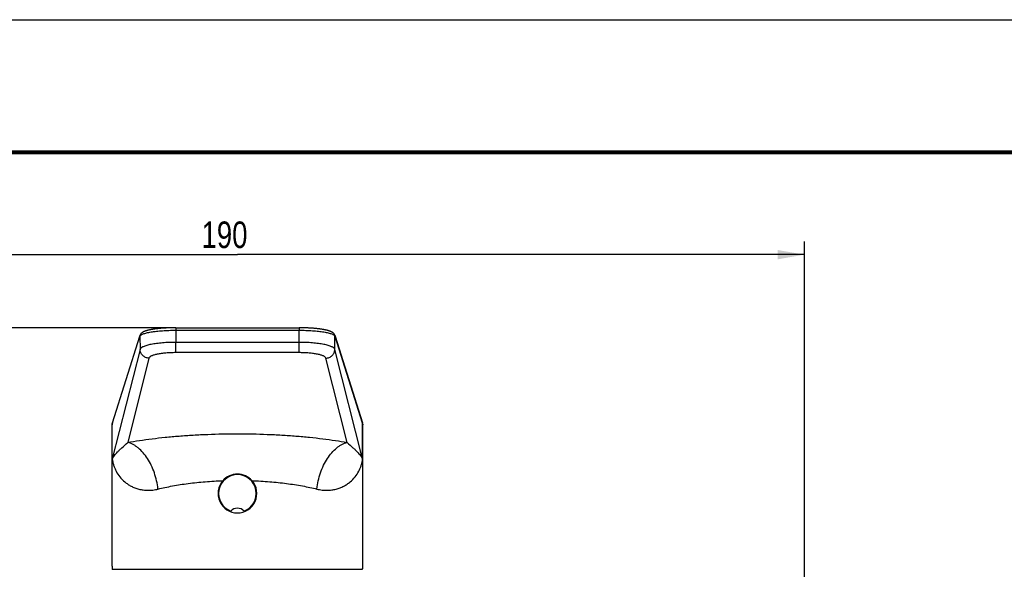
# Model space of a CAD drawing. Header units: millimetres. Extents: x 0 to 297, y 0 to 210.
# Tile 20 of 31: x 74 to 148, y 169 to 210. Entities that reach past the tile are written whole.
import ezdxf
from ezdxf.enums import TextEntityAlignment as Align

# ---------------------------------------------------------------- set-up
doc = ezdxf.new("R2010")
doc.units = ezdxf.units.MM
doc.header["$LTSCALE"] = 16.335
doc.layers.get('0').update_dxf_attribs({"linetype": 'CONTINUOUS'})
doc.layers.add('00_COMPONENTI', color=7, linetype='CONTINUOUS')
doc.layers.add('50_QUOTE', color=7, linetype='CONTINUOUS')
doc.styles.get("Standard").update_dxf_attribs({"font": 'txt', "width": 1.15})
doc.dimstyles.new('DIMSTYLE_1', dxfattribs={"dimtxt": 2, "dimasz": 2, "dimexe": 1, "dimexo": 0.5, "dimgap": 0.5, "dimtad": 1, "dimlfac": 2.222222, "dimdsep": 46, "dimtxsty": 'Standard', "dimblk": '_FILLED', "dimblk1": '_FILLED', "dimblk2": '_FILLED', "dimcen": 0.09, "dimazin": 2, "dimtfac": 1, "dimtofl": 0, "dimtmove": 0, "dimatfit": 3, "dimldrblk": '_FILLED', "dimfxl": 0, "dimtolj": 1, "dimarcsym": 0})
doc.dimstyles.new('DIMSTYLE_2', dxfattribs={"dimtxt": 2, "dimasz": 2, "dimexe": 1, "dimexo": 0.5, "dimgap": 0.5, "dimtad": 1, "dimdec": 0, "dimlfac": 2.222222, "dimdsep": 46, "dimtxsty": 'Standard', "dimblk": '_FILLED', "dimblk1": '_FILLED', "dimblk2": '_FILLED', "dimcen": 0.09, "dimazin": 2, "dimtfac": 1, "dimtdec": 0, "dimtofl": 0, "dimtmove": 0, "dimatfit": 3, "dimldrblk": '_FILLED', "dimfxl": 0, "dimtolj": 1, "dimarcsym": 0})

# ---------------------------------------------------------------- blocks, each defined once
blk = doc.blocks.new('_FILLED')
at = {"color": 0, "linetype": 'ByBlock'}
blk.add_solid([(0, 0), (-1, 0.175), (-1, -0.175)], dxfattribs=at)
blk = doc.blocks.new('*D1')
at = {"layer": '50_QUOTE', "color": 2, "linetype": 'Continuous'}
for p, q in [((47.921, 155.577), (47.921, 193.291)), ((133.421, 155.577), (133.421, 193.291)), ((47.921, 192.291), (90.671, 192.291)), ((133.421, 192.291), (90.671, 192.291))]:
    blk.add_line(p, q, dxfattribs=at)
at = {"layer": '50_QUOTE', "color": 2, "linetype": 'Continuous', "xscale": 2, "yscale": 2, "zscale": 2, "rotation": 180}
blk.add_blockref('_FILLED', (47.921, 192.291), dxfattribs=at)
at = {"layer": '50_QUOTE', "color": 2, "linetype": 'Continuous', "xscale": 2, "yscale": 2, "zscale": 2}
blk.add_blockref('_FILLED', (133.421, 192.291), dxfattribs=at)
at = {"layer": '50_QUOTE', "color": 2, "linetype": 'Continuous', "width": 0.776952}
blk.add_text('190', height=2, dxfattribs=at).set_placement((89.695, 192.791), align=Align.CENTER)
blk = doc.blocks.new('*D2')
at = {"layer": '50_QUOTE', "color": 2, "linetype": 'Continuous'}
for p, q in [((85.512, 186.778), (27.963, 186.778)), ((28.963, 186.778), (28.963, 159.586)), ((28.963, 132.393), (28.963, 159.586)), ((86.346, 132.393), (27.963, 132.393))]:
    blk.add_line(p, q, dxfattribs=at)
at = {"layer": '50_QUOTE', "color": 2, "linetype": 'Continuous', "xscale": 2, "yscale": 2, "zscale": 2}
for p, rotation in [((28.963, 186.778), 90), ((28.963, 132.393), 270)]:
    blk.add_blockref('_FILLED', p, dxfattribs=dict(at, rotation=rotation))
at = {"layer": '50_QUOTE', "color": 2, "linetype": 'Continuous', "width": 0.776952}
blk.add_text('121', height=2, rotation=90, dxfattribs=at).set_placement((28.463, 162.171), align=Align.CENTER)

msp = doc.modelspace()

# ---------------------------------------------------------------- linework, layer by layer
at = {"color": 7, "linetype": 'Continuous'}
msp.add_line((0, 210), (297, 210), dxfattribs=at)
at = {"color": 7, "linetype": 'Continuous', "const_width": 0.3}
msp.add_lwpolyline([(10, 200), (287, 200)], dxfattribs=at)
at = {"layer": '00_COMPONENTI', "color": 7, "linetype": 'Continuous'}
for p, q in [((86.0122, 186.7816), (95.33, 186.7816)), ((81.2458, 179.6214), (83.3059, 186.1535)), ((83.3059, 186.1535), (83.3262, 186.218)), ((83.3262, 186.218), (83.3262, 186.218)), ((98.016, 186.218), (98.0363, 186.1535)), ((98.016, 186.218), (98.016, 186.218)), ((98.0363, 186.1535), (100.0965, 179.6214)), ((81.2211, 179.4633), (81.2211, 179.4634)), ((81.2211, 176.0918), (81.2211, 179.4634)), ((81.2458, 179.6214), (81.2457, 179.6214)), ((100.0965, 179.6214), (100.0965, 179.6214)), ((100.1211, 179.4634), (100.1211, 179.4633)), ((100.1211, 176.0918), (100.1211, 179.4634)), ((81.2211, 168.8006), (81.2211, 176.0918)), ((81.2211, 168.8006), (81.2211, 176.0918)), ((100.1211, 168.8006), (100.1211, 176.0918)), ((81.2292, 168.6142), (81.2299, 168.6063)), ((81.2299, 168.6063), (81.231, 168.5935)), ((81.231, 168.5935), (81.231, 168.5935)), ((100.1112, 168.5935), (100.1123, 168.6063)), ((100.1112, 168.5935), (100.1112, 168.5935)), ((100.1123, 168.6063), (100.113, 168.6139))]:
    msp.add_line(p, q, dxfattribs=at)
at = {"layer": '00_COMPONENTI', "color": 9, "linetype": 'Continuous'}
for p, q in [((86.0122, 186.7816), (86.0122, 186.5956)), ((86.0122, 186.5956), (86.0212, 185.682)), ((86.0122, 186.5956), (95.33, 186.5956)), ((95.321, 185.682), (95.33, 186.5956)), ((95.33, 186.7816), (95.33, 186.5956)), ((81.256, 179.6181), (83.3161, 186.1503)), ((83.3161, 186.1503), (83.3259, 185.1534)), ((95.321, 185.682), (86.0212, 185.682)), ((86.0212, 184.9056), (86.0212, 185.682)), ((95.321, 184.9056), (95.321, 185.682)), ((98.0163, 185.1534), (98.0261, 186.1503)), ((98.0261, 186.1503), (100.0862, 179.6181)), ((83.3259, 185.1534), (81.2357, 176.8901)), ((95.321, 184.9056), (86.0212, 184.9056)), ((100.1065, 176.8901), (98.0163, 185.1534)), ((83.9999, 184.4942), (82.3925, 178.1397)), ((98.9497, 178.1397), (97.3423, 184.4942)), ((81.2211, 179.4634), (81.2211, 179.4635)), ((81.2357, 179.5537), (81.256, 179.6181)), ((81.2357, 176.8901), (81.2357, 179.5537)), ((100.0862, 179.6181), (100.1065, 179.5537)), ((100.1065, 176.8901), (100.1065, 179.5537)), ((100.1211, 179.4635), (100.1211, 179.4634)), ((81.2313, 168.5991), (81.2326, 168.5903)), ((81.2326, 168.5903), (81.2334, 168.5856)), ((81.2376, 168.5768), (100.1046, 168.5768))]:
    msp.add_line(p, q, dxfattribs=at)
at = {"layer": '00_COMPONENTI', "color": 7, "linetype": 'Continuous'}
for points in [[(86.0122, 186.7816), (85.9646, 186.7815), (85.9108, 186.7812), (85.8571, 186.7807), (85.8036, 186.7801), (85.7503, 186.7792), (85.6972, 186.7781), (85.6443, 186.7769), (85.5916, 186.7754), (85.5392, 186.7738), (85.4869, 186.7719), (85.4349, 186.7699), (85.3832, 186.7677), (85.3316, 186.7653), (85.2804, 186.7627), (85.2294, 186.7599), (85.1786, 186.7569), (85.1282, 186.7537), (85.0781, 186.7503), (85.0282, 186.7468), (84.9787, 186.743), (84.9295, 186.7391), (84.8807, 186.7349), (84.8321, 186.7305), (84.784, 186.726), (84.7363, 186.7213), (84.689, 186.7163), (84.6424, 186.7112), (84.5964, 186.7059), (84.5511, 186.7004), (84.5067, 186.6948), (84.4632, 186.6891), (84.4206, 186.6832), (84.3791, 186.6772), (84.3387, 186.6712), (84.2994, 186.665), (84.2613, 186.6588), (84.2244, 186.6525), (84.1888, 186.6462), (84.1542, 186.6399), (84.1207, 186.6335), (84.0883, 186.627), (84.057, 186.6205), (84.0266, 186.614), (83.9972, 186.6075), (83.9688, 186.6009), (83.9412, 186.5943), (83.9145, 186.5877), (83.8886, 186.581), (83.8635, 186.5742), (83.8392, 186.5675), (83.8157, 186.5607), (83.7928, 186.5538), (83.7707, 186.5469), (83.7493, 186.5399), (83.7285, 186.5329), (83.7085, 186.5259), (83.689, 186.5187), (83.6702, 186.5116), (83.652, 186.5043), (83.6343, 186.497), (83.6173, 186.4896), (83.6007, 186.4821), (83.5847, 186.4746), (83.5692, 186.4669), (83.5541, 186.4591), (83.5395, 186.4511), (83.5253, 186.443), (83.5116, 186.4347), (83.4982, 186.4263), (83.4852, 186.4176), (83.4725, 186.4087), (83.4603, 186.3995), (83.4483, 186.39), (83.4367, 186.3802), (83.4254, 186.37), (83.4145, 186.3594), (83.4039, 186.3484), (83.3937, 186.337), (83.3839, 186.3252), (83.3745, 186.3128), (83.3656, 186.3), (83.3572, 186.2867), (83.3494, 186.2729), (83.3422, 186.2587), (83.3357, 186.2441), (83.3299, 186.2291), (83.3262, 186.218)], [(98.016, 186.218), (98.0121, 186.2294), (98.0063, 186.2444), (97.9998, 186.259), (97.9926, 186.2732), (97.9848, 186.287), (97.9764, 186.3003), (97.9675, 186.3131), (97.9581, 186.3254), (97.9483, 186.3373), (97.9381, 186.3487), (97.9275, 186.3597), (97.9165, 186.3702), (97.9053, 186.3804), (97.8936, 186.3902), (97.8817, 186.3997), (97.8694, 186.4089), (97.8567, 186.4178), (97.8437, 186.4265), (97.8303, 186.4349), (97.8166, 186.4432), (97.8024, 186.4513), (97.7878, 186.4592), (97.7727, 186.467), (97.7571, 186.4747), (97.7411, 186.4823), (97.7246, 186.4898), (97.7075, 186.4972), (97.6898, 186.5045), (97.6716, 186.5117), (97.6528, 186.5189), (97.6333, 186.526), (97.6132, 186.5331), (97.5924, 186.5401), (97.571, 186.547), (97.5489, 186.5539), (97.526, 186.5608), (97.5025, 186.5676), (97.4781, 186.5744), (97.453, 186.5811), (97.4271, 186.5878), (97.4004, 186.5944), (97.3728, 186.6011), (97.3443, 186.6076), (97.3149, 186.6142), (97.2846, 186.6207), (97.2532, 186.6272), (97.2208, 186.6336), (97.1873, 186.64), (97.1527, 186.6463), (97.117, 186.6527), (97.0801, 186.6589), (97.042, 186.6651), (97.0027, 186.6713), (96.9623, 186.6774), (96.9207, 186.6833), (96.8781, 186.6892), (96.8346, 186.695), (96.7902, 186.7006), (96.7449, 186.706), (96.6989, 186.7113), (96.6522, 186.7164), (96.6049, 186.7214), (96.5572, 186.7261), (96.5091, 186.7306), (96.4605, 186.735), (96.4117, 186.7391), (96.3625, 186.7431), (96.313, 186.7468), (96.2632, 186.7504), (96.213, 186.7538), (96.1626, 186.7569), (96.1119, 186.7599), (96.061, 186.7627), (96.0097, 186.7653), (95.9582, 186.7677), (95.9065, 186.7699), (95.8545, 186.772), (95.8023, 186.7738), (95.7498, 186.7754), (95.6972, 186.7769), (95.6443, 186.7781), (95.5912, 186.7792), (95.538, 186.7801), (95.4845, 186.7807), (95.4308, 186.7812), (95.377, 186.7815), (95.33, 186.7816)], [(81.2294, 179.5548), (81.2273, 179.5429), (81.2245, 179.5227), (81.2226, 179.5026), (81.2215, 179.4826), (81.2211, 179.4633)], [(81.2457, 179.6214), (81.2404, 179.6033), (81.2352, 179.5832), (81.2309, 179.5631), (81.2294, 179.5548)], [(100.1128, 179.5548), (100.1113, 179.5632), (100.107, 179.5833), (100.1018, 179.6034), (100.0965, 179.6214)], [(100.1211, 179.4633), (100.1207, 179.4827), (100.1196, 179.5027), (100.1176, 179.5228), (100.1149, 179.543), (100.1128, 179.5548)], [(81.2211, 168.8006), (81.2212, 168.7802), (81.2216, 168.7565), (81.2222, 168.7327), (81.223, 168.709), (81.2242, 168.6853), (81.2256, 168.6616), (81.2272, 168.6379), (81.2292, 168.6142)], [(81.231, 168.5935), (81.2314, 168.5902), (81.2317, 168.5873), (81.232, 168.5844)], [(81.232, 168.5844), (81.2323, 168.5817), (81.2326, 168.579), (81.233, 168.5764), (81.2333, 168.5739)], [(100.1092, 168.5762), (100.1095, 168.5788), (100.1099, 168.5814), (100.1102, 168.5842)], [(100.1102, 168.5842), (100.1105, 168.587), (100.1108, 168.59), (100.1111, 168.5931), (100.1112, 168.5935)], [(100.113, 168.6139), (100.1149, 168.6376), (100.1166, 168.6613), (100.118, 168.685), (100.1191, 168.7088), (100.12, 168.7325), (100.1206, 168.7562), (100.121, 168.7799), (100.1211, 168.8006)]]:
    msp.add_lwpolyline(points, dxfattribs=at)
at = {"layer": '00_COMPONENTI', "color": 9, "linetype": 'Continuous'}
for centre, radius, start, end in [((83.5341, 186.1524), 0.218, 162.506052, 180.563849), ((97.8081, 186.1524), 0.218, 359.436151, 17.493948), ((81.4537, 179.5558), 0.218, 162.507965, 180.563848), ((99.8885, 179.5558), 0.218, 359.436152, 17.491888), ((83.2225, 168.8007), 2.0014, 180.001626, 185.572151), ((81.3415, 168.6041), 0.111, 178.80904, 185.477407), ((81.585, 168.6408), 0.3561, 185.544422, 186.714391), ((99.8682, 168.6279), 0.2444, 352.412684, 353.194654), ((99.783, 168.638), 0.3302, 353.203169, 354.500973), ((100.0007, 168.6041), 0.111, 354.522534, 1.19096), ((98.1159, 168.8009), 2.0052, 354.433032, 359.993191)]:
    msp.add_arc(centre, radius, start, end, dxfattribs=at)
at = {"layer": '00_COMPONENTI', "color": 7, "linetype": 'Continuous'}
for centre, radius, start, end in [((90.6711, 174.2918), 1.4625, 138.790384, 270), ((90.6711, 174.2918), 1.4175, 90, 249.56122), ((90.6711, 174.2918), 1.4625, 90, 138.790384), ((90.6711, 174.2918), 1.4625, 41.209674, 90), ((90.6711, 174.2918), 1.4175, 290.43878, 90), ((90.6711, 174.2918), 1.4625, 270, 41.209674), ((90.6711, 172.5047), 0.675, 90, 137.166572), ((90.6711, 172.5047), 0.675, 42.833428, 90)]:
    msp.add_arc(centre, radius, start, end, dxfattribs=at)
at = {"layer": '00_COMPONENTI', "color": 9, "linetype": 'Continuous'}
for points, knots in [([(83.3161, 186.1503), (83.3213, 186.1666), (83.3368, 186.1905), (83.3649, 186.2178), (83.3932, 186.2395), (83.4272, 186.2608), (83.4832, 186.2904), (83.5678, 186.3256), (83.6863, 186.3644), (83.8255, 186.4013), (83.9842, 186.4358), (84.161, 186.4676), (84.3543, 186.4964), (84.6398, 186.5315), (85.0245, 186.5653), (85.5093, 186.5898), (85.8426, 186.5955), (86.0122, 186.5956)], [0, 0, 0, 0, 0.0184442, 0.0296111, 0.0423381, 0.0567453, 0.0729028, 0.1105787, 0.1554239, 0.2072558, 0.265751, 0.3304822, 0.4009408, 0.4765502, 0.6406313, 0.8171457, 1, 1, 1, 1]), ([(95.33, 186.5956), (95.4996, 186.5955), (95.8329, 186.5898), (96.3177, 186.5653), (96.7024, 186.5315), (96.9879, 186.4964), (97.1812, 186.4676), (97.358, 186.4358), (97.5167, 186.4013), (97.6559, 186.3644), (97.7744, 186.3256), (97.859, 186.2904), (97.915, 186.2608), (97.949, 186.2395), (97.9773, 186.2178), (98.0054, 186.1905), (98.0209, 186.1666), (98.0261, 186.1503)], [0, 0, 0, 0, 0.1828538, 0.3593683, 0.5234494, 0.5990588, 0.6695175, 0.7342487, 0.7927439, 0.8445759, 0.8894211, 0.927097, 0.9432545, 0.9576618, 0.9703888, 0.9815557, 1, 1, 1, 1]), ([(86.0212, 185.682), (85.8515, 185.6816), (85.5181, 185.6745), (85.0331, 185.6448), (84.6485, 185.6044), (84.3631, 185.5627), (84.1698, 185.5284), (83.993, 185.4907), (83.8344, 185.4498), (83.6952, 185.4061), (83.5767, 185.3601), (83.4923, 185.3184), (83.4365, 185.2836), (83.4025, 185.2584), (83.3743, 185.2328), (83.3519, 185.2069), (83.3355, 185.1807), (83.3283, 185.1624), (83.3259, 185.1534)], [0, 0, 0, 0, 0.1810145, 0.3558312, 0.5184926, 0.5935444, 0.6635735, 0.7280273, 0.7864251, 0.8383747, 0.8835978, 0.9219745, 0.938632, 0.9536563, 0.9671336, 0.9791996, 0.9900585, 1, 1, 1, 1]), ([(98.0163, 185.1534), (98.0139, 185.1624), (98.0067, 185.1807), (97.9903, 185.2069), (97.9679, 185.2328), (97.9397, 185.2584), (97.9057, 185.2836), (97.8499, 185.3184), (97.7655, 185.3601), (97.647, 185.4061), (97.5079, 185.4498), (97.3492, 185.4907), (97.1724, 185.5284), (96.9791, 185.5627), (96.6937, 185.6044), (96.3091, 185.6448), (95.8241, 185.6745), (95.4907, 185.6816), (95.321, 185.682)], [0, 0, 0, 0, 0.0099415, 0.0208003, 0.0328663, 0.0463436, 0.0613679, 0.0780253, 0.116402, 0.1616251, 0.2135746, 0.2719724, 0.3364261, 0.4064552, 0.481507, 0.6441684, 0.8189851, 1, 1, 1, 1]), ([(83.9999, 184.4942), (83.9561, 184.4947), (83.8685, 184.5041), (83.7423, 184.5427), (83.6257, 184.6044), (83.5233, 184.6869), (83.4389, 184.787), (83.3757, 184.9011), (83.3361, 185.0247), (83.3264, 185.1106), (83.3259, 185.1534)], [0, 0, 0, 0, 0.1260128, 0.2520819, 0.3779767, 0.5034926, 0.6284798, 0.7528667, 0.8766716, 1, 1, 1, 1]), ([(86.0212, 184.9056), (85.8939, 184.9056), (85.6438, 184.9006), (85.28, 184.8781), (84.9915, 184.847), (84.7775, 184.8146), (84.6325, 184.788), (84.4999, 184.7586), (84.3809, 184.7266), (84.2766, 184.6925), (84.1877, 184.6564), (84.1245, 184.6238), (84.0827, 184.5964), (84.039, 184.5625), (84.008, 184.5263), (83.9999, 184.4942)], [0, 0, 0, 0, 0.1805843, 0.3549935, 0.5173098, 0.5922275, 0.662157, 0.726554, 0.7849481, 0.8369597, 0.8823272, 0.920953, 0.9377843, 0.953021, 1, 1, 1, 1]), ([(97.3423, 184.4942), (97.3342, 184.5263), (97.3032, 184.5625), (97.2595, 184.5964), (97.2177, 184.6238), (97.1545, 184.6564), (97.0656, 184.6925), (96.9613, 184.7266), (96.8423, 184.7586), (96.7097, 184.788), (96.5647, 184.8146), (96.3507, 184.847), (96.0622, 184.8781), (95.6984, 184.9006), (95.4483, 184.9056), (95.321, 184.9056)], [0, 0, 0, 0, 0.0469789, 0.0622156, 0.0790468, 0.1176726, 0.1630401, 0.2150516, 0.2734457, 0.3378427, 0.4077722, 0.4826898, 0.6450061, 0.8194153, 1, 1, 1, 1]), ([(97.3423, 184.4942), (97.3861, 184.4947), (97.4737, 184.5041), (97.5999, 184.5427), (97.7165, 184.6044), (97.8189, 184.6869), (97.9033, 184.787), (97.9665, 184.9011), (98.0061, 185.0247), (98.0158, 185.1106), (98.0163, 185.1534)], [0, 0, 0, 0, 0.1260128, 0.2520819, 0.3779767, 0.5034926, 0.6284798, 0.7528667, 0.8766716, 1, 1, 1, 1]), ([(81.2211, 179.4635), (81.2211, 179.4786), (81.2236, 179.5092), (81.2309, 179.539), (81.2357, 179.5537)], [0, 0, 0, 0, 0.4938863, 1, 1, 1, 1]), ([(100.1065, 179.5537), (100.1113, 179.539), (100.1186, 179.5092), (100.1211, 179.4786), (100.1211, 179.4635)], [0, 0, 0, 0, 0.5061141, 1, 1, 1, 1]), ([(82.3925, 178.1397), (82.6888, 178.1932), (83.3004, 178.2937), (84.2455, 178.423), (85.2393, 178.5344), (86.2746, 178.6269), (87.3437, 178.6997), (88.8124, 178.7701), (90.6711, 178.8049), (92.5298, 178.7701), (93.9985, 178.6997), (95.0676, 178.6269), (96.1029, 178.5344), (97.0967, 178.423), (98.0418, 178.2937), (98.6534, 178.1932), (98.9497, 178.1397)], [0, 0, 0, 0, 0.0543225, 0.111807, 0.1720785, 0.2347278, 0.2993167, 0.3653826, 0.4999999, 0.6346173, 0.7006831, 0.765272, 0.8279214, 0.8881928, 0.9456775, 1, 1, 1, 1]), ([(81.2357, 176.8901), (81.2798, 176.9824), (81.3669, 177.1186), (81.5085, 177.2924), (81.6394, 177.4343), (81.7922, 177.5852), (82.0457, 177.8212), (82.2511, 178.0047), (82.3925, 178.1397)], [0, 0, 0, 0, 0.1793598, 0.2809452, 0.3929206, 0.5174719, 0.6573513, 1, 1, 1, 1]), ([(84.6762, 174.6237), (84.6537, 174.8328), (84.5856, 175.2474), (84.4176, 175.8485), (84.1884, 176.4128), (83.9049, 176.9234), (83.5754, 177.365), (83.2637, 177.6708), (83.0001, 177.866), (82.8015, 177.9845), (82.5996, 178.0773), (82.4614, 178.1221), (82.3925, 178.1397)], [0, 0, 0, 0, 0.1426618, 0.2843784, 0.4225707, 0.5549084, 0.6795088, 0.7951612, 0.8495615, 0.9017159, 0.9517804, 1, 1, 1, 1]), ([(96.666, 174.6237), (96.6885, 174.8328), (96.7566, 175.2474), (96.9246, 175.8485), (97.1538, 176.4128), (97.4373, 176.9234), (97.7668, 177.365), (98.0785, 177.6708), (98.3421, 177.866), (98.5407, 177.9845), (98.7426, 178.0773), (98.8808, 178.1221), (98.9497, 178.1397)], [0, 0, 0, 0, 0.1426618, 0.2843784, 0.4225707, 0.5549084, 0.6795088, 0.7951612, 0.8495615, 0.9017159, 0.9517804, 1, 1, 1, 1]), ([(98.9497, 178.1397), (99.0911, 178.0047), (99.2965, 177.8212), (99.55, 177.5852), (99.7028, 177.4343), (99.8337, 177.2924), (99.9753, 177.1186), (100.0624, 176.9824), (100.1065, 176.8901)], [0, 0, 0, 0, 0.3426487, 0.4825281, 0.6070794, 0.7190547, 0.8206402, 1, 1, 1, 1]), ([(81.2357, 176.8901), (81.2443, 176.8117), (81.2692, 176.6546), (81.329, 176.4219), (81.4116, 176.1924), (81.5538, 175.8898), (81.793, 175.5267), (82.1067, 175.2087), (82.4044, 174.9869), (82.6572, 174.8374), (82.9359, 174.7116), (83.2404, 174.614), (83.5702, 174.5499), (83.9233, 174.5251), (84.2967, 174.5455), (84.5488, 174.5919), (84.6762, 174.6237)], [0, 0, 0, 0, 0.0507051, 0.1020673, 0.1542181, 0.2072965, 0.3167336, 0.4319512, 0.4923925, 0.5550652, 0.6203212, 0.6885591, 0.7602164, 0.8357449, 0.9155656, 1, 1, 1, 1]), ([(96.666, 174.6237), (96.7934, 174.5919), (97.0455, 174.5455), (97.4189, 174.5251), (97.772, 174.5499), (98.1018, 174.614), (98.4063, 174.7116), (98.685, 174.8374), (98.9378, 174.9869), (99.2355, 175.2087), (99.5492, 175.5267), (99.7884, 175.8898), (99.9306, 176.1924), (100.0132, 176.4219), (100.073, 176.6546), (100.0979, 176.8117), (100.1065, 176.8901)], [0, 0, 0, 0, 0.0844341, 0.164255, 0.2397837, 0.3114412, 0.3796794, 0.4449354, 0.5076083, 0.5680496, 0.6832672, 0.7927042, 0.8457824, 0.8979331, 0.9492951, 1, 1, 1, 1]), ([(84.6762, 174.6237), (84.8525, 174.6676), (85.215, 174.7513), (85.9756, 174.9024), (86.986, 175.0582), (88.2554, 175.1896), (89.1267, 175.2396), (89.5709, 175.2554)], [0, 0, 0, 0, 0.1102419, 0.2257329, 0.4705711, 0.730301, 1, 1, 1, 1]), ([(91.7714, 175.2554), (92.2155, 175.2396), (93.0868, 175.1896), (94.3562, 175.0582), (95.3666, 174.9024), (96.1272, 174.7513), (96.4897, 174.6676), (96.666, 174.6237)], [0, 0, 0, 0, 0.2696989, 0.5294288, 0.7742669, 0.889758, 1, 1, 1, 1]), ([(81.2334, 168.5856), (81.2337, 168.5843), (81.2343, 168.5821), (81.2352, 168.5793), (81.2362, 168.5775), (81.2372, 168.5768), (81.2376, 168.5768)], [0, 0, 0, 0, 0.3925243, 0.6831666, 0.8778695, 1, 1, 1, 1]), ([(100.1046, 168.5768), (100.1056, 168.5768), (100.1069, 168.579), (100.1078, 168.5817), (100.1084, 168.5839), (100.1086, 168.5851)], [0, 0, 0, 0, 0.3120628, 0.6050294, 1, 1, 1, 1]), ([(100.1086, 168.5851), (100.1088, 168.5858), (100.1095, 168.5893), (100.1101, 168.5928), (100.1104, 168.5956)], [0, 0, 0, 0, 0.2139701, 1, 1, 1, 1])]:
    msp.add_open_spline(points, degree=3, knots=knots, dxfattribs=at)

# ---------------------------------------------------------------- dimensions: what is measured, and where the dimension line sits
at = {"layer": '50_QUOTE', "color": 2, "linetype": 'Continuous'}
dim = msp.add_linear_dim(base=(133.4211, 192.2911), p1=(47.9211, 155.0768), p2=(133.4211, 155.0768), dimstyle='DIMSTYLE_1', dxfattribs=at)
dim.commit()
dim.dimension.update_dxf_attribs({"geometry": '*D1', "text_midpoint": (89.7813, 192.2911), "dimtype": 160})
dim = msp.add_linear_dim(base=(28.9628, 186.7781), p1=(86.8461, 132.3934), p2=(86.0122, 186.7781), angle=90, dimstyle='DIMSTYLE_2', dxfattribs=at)
dim.commit()
dim.dimension.update_dxf_attribs({"geometry": '*D2', "text_midpoint": (28.9628, 162.0638), "dimtype": 160})

doc.saveas('drawing.dxf')
